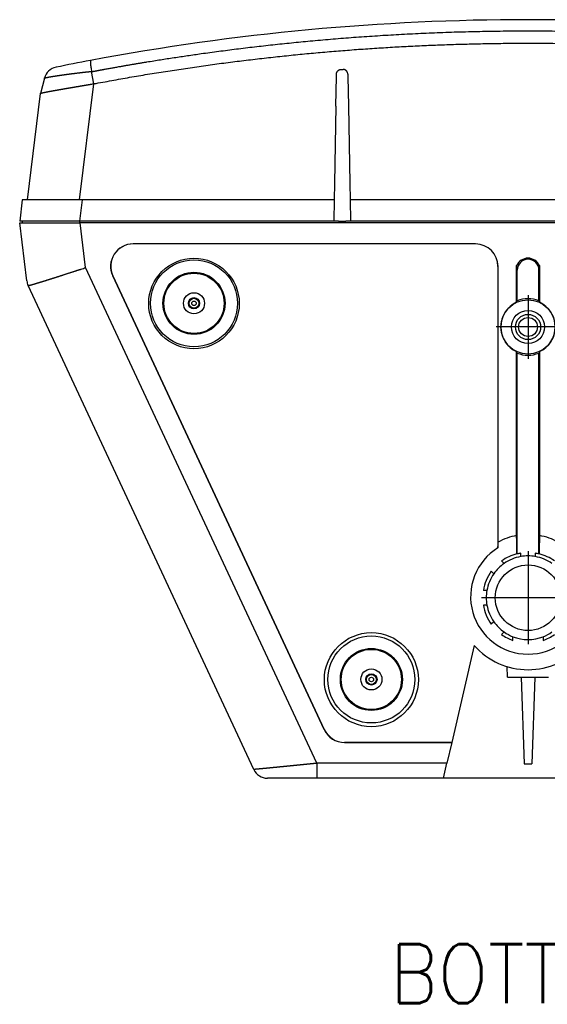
# Model space of a CAD drawing. Header units: inches. Extents: x -113 to 96, y -70 to 125.
# Tile 13 of 23: x -61 to -39, y 83 to 125. Entities that reach past the tile are written whole.
import ezdxf

# ---------------------------------------------------------------- set-up
doc = ezdxf.new("R2010")
doc.units = ezdxf.units.IN
doc.linetypes.add('DOT_CENTER', pattern=[14, 12, -1, 0, -1])
doc.layers.add('1', color=7, linetype='Continuous')
doc.styles.add('CONVERTER_11', font='txt.shx', dxfattribs={"width": 0.9})

# ---------------------------------------------------------------- blocks, each defined once
blk = doc.blocks.new('Schallwand__9', base_point=(-40, 120.343))
at = {"color": 1, "linetype": 'Continuous'}
for p, q in [((-58.34, 121.928), (-58.432, 122.445)), ((-58.942, 117.033), (-58.34, 121.928)), ((-58.833, 117.033), (-58.944, 116.133)), ((-58.925, 116.053), (-58.925, 116.133))]:
    blk.add_line(p, q, dxfattribs=at)
at = {"color": 2, "linetype": 'Continuous'}
for p, q in [((-48.115, 120.984), (-48.093, 122.241)), ((-48.093, 122.241), (-48.092, 122.329)), ((-47.892, 122.533), (-47.808, 122.533)), ((-47.608, 122.329), (-47.607, 122.241)), ((-47.607, 122.241), (-47.585, 120.984)), ((-60.422, 122.163), (-60.591, 121.523)), ((-61.142, 117.033), (-60.591, 121.523)), ((-48.115, 120.984), (-48.172, 117.726)), ((-47.585, 120.984), (-47.528, 117.726)), ((-48.172, 117.726), (-48.184, 117.033)), ((-47.528, 117.726), (-47.516, 117.033)), ((-61.354, 117.033), (-61.465, 116.133)), ((-61.142, 117.033), (-61.354, 117.033)), ((-58.942, 117.033), (-61.142, 117.033)), ((-58.833, 117.033), (-58.942, 117.033)), ((-48.184, 117.033), (-58.833, 117.033)), ((-48.184, 117.033), (-48.2, 116.133)), ((-32.484, 117.033), (-47.516, 117.033)), ((-47.516, 117.033), (-47.5, 116.133)), ((-61.365, 116.133), (-61.465, 116.133)), ((-58.944, 116.133), (-61.365, 116.133)), ((-61.365, 116.133), (-61.365, 116.053)), ((-58.925, 116.133), (-58.944, 116.133)), ((-48.2, 116.133), (-58.925, 116.133)), ((-48, 116.133), (-48.2, 116.133)), ((-48, 116.133), (-47.7, 116.133)), ((-47.5, 116.133), (-47.7, 116.133)), ((-32.5, 116.133), (-47.5, 116.133))]:
    blk.add_line(p, q, dxfattribs=at)
for centre, radius, start, end in [((-40, 24.633), 100, 79.35631, 100.64369), ((-59.803, 121.999), 0.64, 101.4992, 165.2241), ((-40, 24.633), 100, 100.64369, 101.49664), ((-59.804, 121.999), 0.64, 163.303, 163.4068)]:
    blk.add_arc(centre, radius, start, end, dxfattribs=at)
at = {"color": 1, "linetype": 'Continuous'}
for points, knots in [([(-58.432, 122.445), (-58.421, 122.446), (-58.401, 122.448), (-58.379, 122.45), (-58.364, 122.452), (-58.357, 122.454), (-58.349, 122.455), (-58.342, 122.456), (-58.335, 122.457), (-58.328, 122.459), (-58.321, 122.46), (-58.314, 122.461), (-58.306, 122.463), (-58.299, 122.464), (-58.291, 122.465), (-58.284, 122.467), (-58.277, 122.468), (-58.269, 122.47), (-58.262, 122.471), (-58.252, 122.473), (-58.239, 122.475), (-58.225, 122.478), (-58.21, 122.481), (-58.195, 122.483), (-58.18, 122.486), (-58.165, 122.489), (-58.15, 122.492), (-58.13, 122.495), (-58.106, 122.5), (-58.076, 122.505), (-58.046, 122.511), (-58.016, 122.516), (-57.986, 122.522), (-57.957, 122.527), (-57.927, 122.533), (-57.879, 122.542), (-57.814, 122.553), (-57.731, 122.569), (-57.649, 122.583), (-57.566, 122.598), (-57.483, 122.613), (-57.4, 122.628), (-57.317, 122.643), (-57.215, 122.661), (-57.093, 122.682), (-56.953, 122.706), (-56.812, 122.731), (-56.67, 122.755), (-56.526, 122.779), (-56.382, 122.803), (-56.237, 122.828), (-56.045, 122.859), (-55.807, 122.898), (-55.521, 122.944), (-55.235, 122.988), (-54.948, 123.032), (-54.662, 123.075), (-54.376, 123.118), (-54.089, 123.159), (-53.774, 123.204), (-53.431, 123.251), (-53.06, 123.301), (-52.688, 123.349), (-52.313, 123.397), (-51.933, 123.444), (-51.55, 123.489), (-51.166, 123.533), (-50.779, 123.576), (-50.387, 123.618), (-49.992, 123.659), (-49.597, 123.698), (-49.19, 123.737), (-48.77, 123.775), (-48.339, 123.812), (-47.907, 123.847), (-47.47, 123.881), (-47.028, 123.914), (-46.58, 123.944), (-46.132, 123.973), (-45.68, 124), (-45.222, 124.025), (-44.759, 124.048), (-44.295, 124.069), (-43.827, 124.089), (-43.354, 124.106), (-42.876, 124.121), (-42.398, 124.133), (-41.915, 124.144), (-41.427, 124.152), (-40.934, 124.158), (-40.442, 124.161), (-39.969, 124.162), (-39.516, 124.161), (-39.083, 124.158), (-38.651, 124.153), (-38.213, 124.146), (-37.77, 124.137), (-37.322, 124.126), (-36.873, 124.113), (-36.42, 124.098), (-35.962, 124.08), (-35.499, 124.06), (-35.036, 124.038), (-34.568, 124.014), (-34.095, 123.987), (-33.617, 123.957), (-33.14, 123.925), (-32.658, 123.891), (-32.171, 123.854), (-31.679, 123.814), (-31.188, 123.771), (-30.671, 123.724), (-30.129, 123.671), (-29.562, 123.613), (-28.995, 123.552), (-28.423, 123.486), (-27.845, 123.417), (-27.261, 123.343), (-26.678, 123.266), (-26.233, 123.205), (-25.925, 123.161), (-25.755, 123.136), (-25.584, 123.112), (-25.417, 123.087), (-25.254, 123.063), (-25.095, 123.039), (-24.935, 123.014), (-24.78, 122.99), (-24.629, 122.967), (-24.482, 122.944), (-24.334, 122.92), (-24.191, 122.897), (-24.053, 122.875), (-23.918, 122.853), (-23.784, 122.831), (-23.654, 122.809), (-23.529, 122.788), (-23.408, 122.768), (-23.287, 122.748), (-23.171, 122.728), (-23.059, 122.709), (-22.953, 122.69), (-22.846, 122.671), (-22.745, 122.654), (-22.648, 122.637), (-22.556, 122.62), (-22.465, 122.604), (-22.379, 122.589), (-22.298, 122.574), (-22.222, 122.56), (-22.146, 122.547), (-22.076, 122.534), (-22.011, 122.522), (-21.952, 122.511), (-21.892, 122.501), (-21.809, 122.486), (-21.701, 122.466), (-21.613, 122.452), (-21.568, 122.445)], [0, 0, 0, 0, 0.030503, 0.061006, 0.068251, 0.075497, 0.082743, 0.08999, 0.097241, 0.104491, 0.111742, 0.118992, 0.126553, 0.134113, 0.141674, 0.149235, 0.156807, 0.164379, 0.171951, 0.179523, 0.194654, 0.209784, 0.224915, 0.240046, 0.255181, 0.270316, 0.28545, 0.300585, 0.330846, 0.361107, 0.391367, 0.421628, 0.451899, 0.482169, 0.51244, 0.54271, 0.626932, 0.711153, 0.795374, 0.879596, 0.963817, 1.048039, 1.13226, 1.216481, 1.359297, 1.502112, 1.644928, 1.787744, 1.93444, 2.081136, 2.227832, 2.374528, 2.664037, 2.953546, 3.243055, 3.532565, 3.822079, 4.111593, 4.401107, 4.690621, 5.065432, 5.440244, 5.815055, 6.189867, 6.575987, 6.962106, 7.348226, 7.734345, 8.131552, 8.528759, 8.925967, 9.323174, 9.756367, 10.18956, 10.622753, 11.055946, 11.504524, 11.953101, 12.401679, 12.850257, 13.313869, 13.777482, 14.241094, 14.704707, 15.183035, 15.661363, 16.139691, 16.618019, 17.110775, 17.603532, 18.096288, 18.589043, 19.021754, 19.454464, 19.887175, 20.319885, 20.768232, 21.21658, 21.664928, 22.113275, 22.576899, 23.040522, 23.504146, 23.967769, 24.446337, 24.924906, 25.403474, 25.882043, 26.375257, 26.868472, 27.361687, 27.854902, 28.425053, 28.995205, 29.565359, 30.135513, 30.723502, 31.311492, 31.899476, 32.487459, 32.659893, 32.832328, 33.004761, 33.177195, 33.338332, 33.49947, 33.660607, 33.821745, 33.970812, 34.11988, 34.268947, 34.418015, 34.554236, 34.690457, 34.826678, 34.962899, 35.085494, 35.20809, 35.330686, 35.453281, 35.56147, 35.669659, 35.777849, 35.886038, 35.979037, 36.072036, 36.165036, 36.258035, 36.33506, 36.412085, 36.48911, 36.566134, 36.626398, 36.686661, 36.746925, 36.80719, 36.9414, 37.07561, 37.07561, 37.07561, 37.07561]), ([(-60.422, 122.163), (-60.421, 122.164), (-60.419, 122.165), (-60.416, 122.167), (-60.413, 122.169), (-60.411, 122.17), (-60.408, 122.171), (-60.405, 122.172), (-60.401, 122.173), (-60.397, 122.175), (-60.393, 122.176), (-60.387, 122.178), (-60.381, 122.179), (-60.375, 122.181), (-60.368, 122.183), (-60.361, 122.185), (-60.355, 122.186), (-60.35, 122.187), (-60.345, 122.189), (-60.339, 122.19), (-60.332, 122.192), (-60.325, 122.193), (-60.317, 122.195), (-60.309, 122.196), (-60.3, 122.198), (-60.291, 122.2), (-60.281, 122.202), (-60.27, 122.204), (-60.259, 122.207), (-60.247, 122.209), (-60.234, 122.211), (-60.221, 122.214), (-60.206, 122.216), (-60.19, 122.219), (-60.174, 122.222), (-60.157, 122.225), (-60.14, 122.228), (-60.121, 122.231), (-60.102, 122.234), (-60.083, 122.238), (-60.062, 122.241), (-60.041, 122.245), (-60.019, 122.248), (-59.997, 122.251), (-59.974, 122.255), (-59.949, 122.259), (-59.925, 122.263), (-59.9, 122.266), (-59.873, 122.27), (-59.846, 122.274), (-59.819, 122.278), (-59.797, 122.282), (-59.782, 122.284), (-59.772, 122.285), (-59.763, 122.287), (-59.752, 122.288), (-59.741, 122.29), (-59.728, 122.292), (-59.715, 122.293), (-59.702, 122.295), (-59.688, 122.297), (-59.672, 122.299), (-59.657, 122.302), (-59.641, 122.304), (-59.624, 122.306), (-59.605, 122.309), (-59.587, 122.311), (-59.568, 122.314), (-59.548, 122.317), (-59.528, 122.319), (-59.507, 122.322), (-59.485, 122.325), (-59.462, 122.328), (-59.439, 122.331), (-59.415, 122.334), (-59.391, 122.337), (-59.366, 122.341), (-59.34, 122.344), (-59.314, 122.347), (-59.287, 122.351), (-59.259, 122.355), (-59.23, 122.358), (-59.201, 122.362), (-59.172, 122.365), (-59.141, 122.369), (-59.11, 122.373), (-59.079, 122.377), (-59.047, 122.381), (-59.014, 122.385), (-58.98, 122.389), (-58.946, 122.393), (-58.918, 122.396), (-58.894, 122.399), (-58.875, 122.401), (-58.857, 122.404), (-58.837, 122.406), (-58.817, 122.408), (-58.796, 122.411), (-58.775, 122.413), (-58.753, 122.416), (-58.73, 122.418), (-58.706, 122.421), (-58.683, 122.424), (-58.664, 122.426), (-58.649, 122.428), (-58.638, 122.429), (-58.628, 122.43), (-58.618, 122.431), (-58.609, 122.432), (-58.6, 122.433), (-58.591, 122.434), (-58.582, 122.435), (-58.574, 122.436), (-58.567, 122.437), (-58.559, 122.438), (-58.553, 122.438), (-58.546, 122.439), (-58.541, 122.44), (-58.535, 122.44), (-58.531, 122.441), (-58.527, 122.441), (-58.525, 122.441), (-58.523, 122.442), (-58.52, 122.442), (-58.517, 122.442), (-58.514, 122.443), (-58.511, 122.443), (-58.507, 122.443), (-58.503, 122.443), (-58.499, 122.444), (-58.494, 122.444), (-58.481, 122.444), (-58.46, 122.444), (-58.441, 122.445), (-58.432, 122.445)], [0, 0, 0, 0, 0.004103, 0.008206, 0.010899, 0.013589, 0.016276, 0.018963, 0.023567, 0.028171, 0.032777, 0.037383, 0.044519, 0.051655, 0.05879, 0.065924, 0.071409, 0.076894, 0.082378, 0.087863, 0.095371, 0.102878, 0.110386, 0.117894, 0.127769, 0.137644, 0.14752, 0.157395, 0.169983, 0.182572, 0.19516, 0.207748, 0.223923, 0.240098, 0.256273, 0.272448, 0.291333, 0.310219, 0.329105, 0.347991, 0.369684, 0.391376, 0.413069, 0.434762, 0.459357, 0.483953, 0.508548, 0.533143, 0.560737, 0.58833, 0.615924, 0.643517, 0.653257, 0.662996, 0.672736, 0.682475, 0.695109, 0.707743, 0.720378, 0.733012, 0.74849, 0.763969, 0.779448, 0.794926, 0.813199, 0.831471, 0.849744, 0.868016, 0.889032, 0.910048, 0.931064, 0.952081, 0.97579, 0.9995, 1.023209, 1.046919, 1.073271, 1.099624, 1.125977, 1.152329, 1.181275, 1.210221, 1.239167, 1.268113, 1.299602, 1.331091, 1.36258, 1.394069, 1.428051, 1.462033, 1.496015, 1.529997, 1.548719, 1.567441, 1.586163, 1.604885, 1.626195, 1.647504, 1.668814, 1.690124, 1.713852, 1.737581, 1.761309, 1.785037, 1.795521, 1.806006, 1.81649, 1.826975, 1.836032, 1.84509, 1.854148, 1.863205, 1.870634, 1.878063, 1.885492, 1.89292, 1.898518, 1.904115, 1.909713, 1.91531, 1.917683, 1.920056, 1.922429, 1.924802, 1.927959, 1.931117, 1.934274, 1.937431, 1.942024, 1.946618, 1.951212, 1.955805, 1.98471, 2.013615, 2.013615, 2.013615, 2.013615])]:
    blk.add_open_spline(points, degree=3, knots=knots, dxfattribs=at)
at = {"color": 2, "linetype": 'Continuous'}
for points, knots in [([(-58.34, 121.928), (-58.324, 121.931), (-58.29, 121.937), (-58.131, 121.964), (-57.862, 122.012), (-57.484, 122.081), (-57.106, 122.15), (-56.728, 122.217), (-56.35, 122.282), (-55.971, 122.345), (-55.592, 122.405), (-55.213, 122.464), (-54.835, 122.522), (-54.458, 122.579), (-54.08, 122.634), (-53.702, 122.688), (-53.323, 122.74), (-52.945, 122.791), (-52.566, 122.84), (-52.187, 122.887), (-51.808, 122.934), (-51.429, 122.978), (-51.05, 123.022), (-50.67, 123.064), (-50.291, 123.104), (-49.911, 123.143), (-49.531, 123.181), (-49.151, 123.217), (-48.771, 123.251), (-48.39, 123.284), (-48.01, 123.316), (-47.629, 123.346), (-47.248, 123.375), (-46.867, 123.402), (-46.486, 123.428), (-46.105, 123.452), (-45.724, 123.475), (-45.343, 123.496), (-44.962, 123.516), (-44.58, 123.534), (-44.199, 123.551), (-43.817, 123.567), (-43.436, 123.581), (-43.054, 123.593), (-42.672, 123.604), (-42.291, 123.614), (-41.909, 123.622), (-41.527, 123.629), (-41.145, 123.634), (-40.764, 123.638), (-40.382, 123.64), (-40, 123.641), (-39.618, 123.64), (-39.236, 123.638), (-38.855, 123.634), (-38.473, 123.629), (-38.091, 123.622), (-37.709, 123.614), (-37.328, 123.604), (-36.946, 123.593), (-36.564, 123.581), (-36.183, 123.567), (-35.801, 123.551), (-35.42, 123.534), (-35.038, 123.516), (-34.657, 123.496), (-34.276, 123.475), (-33.895, 123.452), (-33.514, 123.428), (-33.133, 123.402), (-32.752, 123.375), (-32.371, 123.346), (-31.99, 123.316), (-31.61, 123.284), (-31.229, 123.251), (-30.849, 123.217), (-30.469, 123.181), (-30.089, 123.143), (-29.709, 123.104), (-29.33, 123.064), (-28.95, 123.022), (-28.571, 122.978), (-28.192, 122.934), (-27.813, 122.887), (-27.434, 122.84), (-27.055, 122.791), (-26.677, 122.74), (-26.298, 122.688), (-25.92, 122.634), (-25.542, 122.579), (-25.165, 122.522), (-24.787, 122.464), (-24.408, 122.405), (-24.029, 122.345), (-23.65, 122.282), (-23.272, 122.217), (-22.894, 122.15), (-22.516, 122.081), (-22.138, 122.012), (-21.869, 121.964), (-21.71, 121.937), (-21.676, 121.931), (-21.66, 121.928)], [0, 0, 0, 0, 0.051023, 0.102047, 0.486001, 0.869959, 1.253915, 1.637868, 2.021836, 2.405806, 2.789788, 3.173769, 3.555593, 3.937417, 4.319235, 4.701052, 5.082884, 5.464716, 5.846551, 6.228385, 6.610208, 6.99203, 7.373851, 7.755673, 8.137504, 8.519335, 8.901166, 9.282998, 9.66482, 10.046643, 10.428466, 10.810288, 11.192118, 11.573947, 11.955777, 12.337606, 12.71943, 13.101253, 13.483077, 13.864901, 14.246728, 14.628556, 15.010384, 15.392212, 15.774036, 16.155861, 16.537686, 16.919511, 17.301337, 17.683164, 18.06499, 18.446816, 18.828642, 19.210468, 19.592295, 19.974121, 20.355946, 20.737771, 21.119595, 21.50142, 21.883248, 22.265076, 22.646903, 23.028731, 23.410555, 23.792379, 24.174202, 24.556026, 24.937855, 25.319685, 25.701514, 26.083344, 26.465166, 26.846989, 27.228812, 27.610634, 27.992466, 28.374297, 28.756128, 29.137959, 29.519781, 29.901602, 30.283424, 30.665247, 31.047081, 31.428916, 31.810748, 32.19258, 32.574397, 32.956215, 33.338039, 33.719863, 34.103844, 34.487826, 34.871796, 35.255764, 35.639716, 36.023672, 36.40763, 36.791585, 36.842608, 36.893632, 36.893632, 36.893632, 36.893632]), ([(-58.47, 122.912), (-58.474, 122.907), (-58.481, 122.896), (-58.481, 122.879), (-58.481, 122.866), (-58.481, 122.856), (-58.481, 122.845), (-58.481, 122.834), (-58.481, 122.821), (-58.48, 122.807), (-58.479, 122.793), (-58.477, 122.778), (-58.476, 122.762), (-58.474, 122.745), (-58.472, 122.728), (-58.47, 122.709), (-58.468, 122.69), (-58.466, 122.67), (-58.463, 122.65), (-58.457, 122.606), (-58.447, 122.537), (-58.437, 122.476), (-58.432, 122.445)], [0, 0, 0, 0, 0.0192053, 0.0384373, 0.0489059, 0.0593168, 0.0695811, 0.0798607, 0.0938005, 0.1077349, 0.1217455, 0.1357577, 0.1530471, 0.1703358, 0.1875962, 0.2048567, 0.2249891, 0.2451215, 0.2652639, 0.2854062, 0.3794182, 0.4734302, 0.4734302, 0.4734302, 0.4734302]), ([(-48.092, 122.329), (-48.091, 122.342), (-48.089, 122.367), (-48.081, 122.396), (-48.073, 122.414), (-48.068, 122.423), (-48.063, 122.432), (-48.058, 122.441), (-48.052, 122.449), (-48.046, 122.458), (-48.039, 122.466), (-48.032, 122.473), (-48.025, 122.481), (-48.017, 122.487), (-48.009, 122.494), (-48, 122.5), (-47.992, 122.505), (-47.983, 122.51), (-47.974, 122.515), (-47.956, 122.522), (-47.929, 122.531), (-47.904, 122.532), (-47.892, 122.533)], [0, 0, 0, 0, 0.0386142, 0.0772283, 0.0875122, 0.0977945, 0.1080795, 0.118365, 0.1287931, 0.1392212, 0.1496477, 0.1600739, 0.1704225, 0.1807711, 0.1911213, 0.2014715, 0.2115426, 0.2216131, 0.2316806, 0.2417501, 0.2790808, 0.3164114, 0.3164114, 0.3164114, 0.3164114]), ([(-47.608, 122.329), (-47.609, 122.342), (-47.611, 122.367), (-47.619, 122.396), (-47.627, 122.414), (-47.632, 122.423), (-47.637, 122.432), (-47.642, 122.441), (-47.648, 122.449), (-47.654, 122.458), (-47.661, 122.466), (-47.668, 122.473), (-47.675, 122.481), (-47.683, 122.487), (-47.691, 122.494), (-47.7, 122.5), (-47.708, 122.505), (-47.717, 122.51), (-47.726, 122.515), (-47.744, 122.522), (-47.771, 122.531), (-47.796, 122.532), (-47.808, 122.533)], [0, 0, 0, 0, 0.0386142, 0.0772283, 0.0875122, 0.0977945, 0.1080795, 0.118365, 0.1287931, 0.1392212, 0.1496477, 0.1600739, 0.1704225, 0.1807711, 0.1911213, 0.2014715, 0.2115426, 0.2216131, 0.2316806, 0.2417501, 0.2790808, 0.3164114, 0.3164114, 0.3164114, 0.3164114]), ([(-60.591, 121.523), (-60.59, 121.524), (-60.589, 121.526), (-60.587, 121.527), (-60.586, 121.527), (-60.585, 121.527), (-60.584, 121.528), (-60.583, 121.528), (-60.582, 121.528), (-60.581, 121.529), (-60.581, 121.529), (-60.579, 121.529), (-60.578, 121.53), (-60.576, 121.53), (-60.575, 121.531), (-60.573, 121.531), (-60.571, 121.532), (-60.569, 121.532), (-60.567, 121.533), (-60.565, 121.534), (-60.562, 121.534), (-60.559, 121.535), (-60.556, 121.536), (-60.553, 121.536), (-60.55, 121.537), (-60.547, 121.538), (-60.544, 121.539), (-60.54, 121.54), (-60.537, 121.541), (-60.533, 121.541), (-60.529, 121.542), (-60.525, 121.543), (-60.521, 121.544), (-60.517, 121.545), (-60.512, 121.546), (-60.508, 121.547), (-60.503, 121.548), (-60.499, 121.549), (-60.494, 121.55), (-60.489, 121.551), (-60.483, 121.553), (-60.477, 121.554), (-60.47, 121.555), (-60.464, 121.557), (-60.457, 121.558), (-60.45, 121.559), (-60.443, 121.561), (-60.436, 121.562), (-60.429, 121.564), (-60.421, 121.565), (-60.414, 121.567), (-60.406, 121.568), (-60.398, 121.57), (-60.39, 121.572), (-60.381, 121.573), (-60.373, 121.575), (-60.364, 121.577), (-60.356, 121.578), (-60.347, 121.58), (-60.338, 121.582), (-60.328, 121.584), (-60.319, 121.585), (-60.309, 121.587), (-60.3, 121.589), (-60.29, 121.591), (-60.28, 121.593), (-60.27, 121.595), (-60.26, 121.597), (-60.249, 121.599), (-60.239, 121.601), (-60.228, 121.603), (-60.217, 121.605), (-60.206, 121.607), (-60.195, 121.609), (-60.184, 121.611), (-60.173, 121.613), (-60.161, 121.615), (-60.149, 121.617), (-60.138, 121.619), (-60.126, 121.621), (-60.114, 121.624), (-60.101, 121.626), (-60.089, 121.628), (-60.077, 121.63), (-60.064, 121.633), (-60.051, 121.635), (-60.038, 121.637), (-60.025, 121.64), (-60.012, 121.642), (-59.999, 121.644), (-59.986, 121.647), (-59.972, 121.649), (-59.957, 121.652), (-59.941, 121.655), (-59.925, 121.658), (-59.909, 121.66), (-59.893, 121.663), (-59.876, 121.666), (-59.86, 121.669), (-59.843, 121.672), (-59.826, 121.675), (-59.809, 121.678), (-59.792, 121.681), (-59.775, 121.684), (-59.757, 121.687), (-59.74, 121.69), (-59.722, 121.693), (-59.704, 121.696), (-59.686, 121.699), (-59.668, 121.703), (-59.65, 121.706), (-59.632, 121.709), (-59.613, 121.712), (-59.595, 121.715), (-59.576, 121.719), (-59.555, 121.722), (-59.533, 121.726), (-59.509, 121.73), (-59.485, 121.734), (-59.46, 121.738), (-59.436, 121.743), (-59.411, 121.747), (-59.386, 121.751), (-59.361, 121.756), (-59.335, 121.76), (-59.31, 121.764), (-59.284, 121.769), (-59.259, 121.773), (-59.233, 121.777), (-59.207, 121.782), (-59.181, 121.786), (-59.155, 121.791), (-59.129, 121.795), (-59.103, 121.799), (-59.077, 121.804), (-59.051, 121.808), (-59.025, 121.813), (-58.999, 121.817), (-58.973, 121.822), (-58.946, 121.826), (-58.92, 121.831), (-58.893, 121.835), (-58.867, 121.84), (-58.84, 121.844), (-58.814, 121.849), (-58.787, 121.853), (-58.76, 121.858), (-58.735, 121.862), (-58.711, 121.866), (-58.689, 121.87), (-58.667, 121.874), (-58.644, 121.877), (-58.622, 121.881), (-58.6, 121.885), (-58.577, 121.889), (-58.56, 121.892), (-58.547, 121.894), (-58.539, 121.895), (-58.532, 121.896), (-58.524, 121.898), (-58.516, 121.899), (-58.508, 121.9), (-58.5, 121.902), (-58.493, 121.903), (-58.487, 121.904), (-58.482, 121.905), (-58.476, 121.906), (-58.47, 121.907), (-58.465, 121.908), (-58.459, 121.909), (-58.454, 121.91), (-58.449, 121.911), (-58.444, 121.911), (-58.44, 121.912), (-58.436, 121.913), (-58.432, 121.913), (-58.428, 121.914), (-58.424, 121.915), (-58.42, 121.915), (-58.405, 121.918), (-58.378, 121.922), (-58.353, 121.926), (-58.34, 121.928)], [0, 0, 0, 0, 0.002826, 0.005653, 0.006466, 0.007278, 0.008085, 0.008893, 0.009889, 0.010885, 0.011883, 0.012882, 0.014611, 0.01634, 0.018068, 0.019797, 0.021912, 0.024028, 0.026144, 0.028261, 0.03115, 0.034039, 0.036929, 0.039818, 0.043207, 0.046597, 0.049986, 0.053375, 0.057263, 0.06115, 0.065038, 0.068925, 0.073308, 0.077691, 0.082075, 0.086458, 0.091335, 0.096211, 0.101088, 0.105964, 0.112356, 0.118748, 0.125139, 0.131531, 0.138597, 0.145663, 0.152729, 0.159794, 0.167523, 0.175252, 0.182982, 0.190711, 0.199092, 0.207473, 0.215855, 0.224236, 0.233258, 0.242281, 0.251303, 0.260326, 0.269979, 0.279631, 0.289284, 0.298937, 0.309131, 0.319325, 0.329519, 0.339713, 0.3505, 0.361287, 0.372074, 0.382861, 0.394225, 0.405588, 0.416951, 0.428314, 0.440236, 0.452158, 0.46408, 0.476002, 0.488466, 0.50093, 0.513393, 0.525857, 0.538846, 0.551834, 0.564822, 0.577811, 0.591307, 0.604803, 0.618299, 0.631795, 0.647926, 0.664057, 0.680189, 0.69632, 0.713068, 0.729816, 0.746563, 0.763311, 0.780642, 0.797974, 0.815305, 0.832636, 0.850518, 0.8684, 0.886282, 0.904164, 0.922564, 0.940964, 0.959364, 0.977764, 0.996649, 1.015534, 1.03442, 1.053305, 1.077892, 1.10248, 1.127068, 1.151655, 1.176905, 1.202154, 1.227404, 1.252654, 1.2785, 1.304347, 1.330193, 1.35604, 1.382418, 1.408797, 1.435175, 1.461554, 1.487795, 1.514037, 1.540279, 1.566521, 1.59314, 1.619759, 1.646378, 1.672997, 1.699924, 1.726851, 1.753778, 1.780706, 1.807872, 1.835038, 1.862205, 1.889371, 1.911908, 1.934445, 1.956982, 1.97952, 2.002145, 2.024771, 2.047396, 2.070022, 2.077933, 2.085843, 2.093754, 2.101665, 2.109582, 2.117499, 2.125415, 2.133332, 2.138982, 2.144632, 2.150282, 2.155932, 2.161583, 2.167235, 2.172886, 2.178538, 2.182601, 2.186663, 2.190726, 2.194789, 2.198852, 2.202916, 2.206979, 2.211043, 2.249258, 2.287474, 2.287474, 2.287474, 2.287474]), ([(-60.423, 122.163), (-60.422, 122.164), (-60.422, 122.168), (-60.42, 122.173), (-60.419, 122.177), (-60.418, 122.18), (-60.417, 122.182)], [0, 0, 0, 0, 0.00528309, 0.01056618, 0.01529355, 0.02002091, 0.02002091, 0.02002091, 0.02002091])]:
    blk.add_open_spline(points, degree=3, knots=knots, dxfattribs=at)
blk = doc.blocks.new('364360-SCHALLWAND-kpl__10', base_point=(-40, 120.343))
blk.add_blockref('Schallwand__9', (-40, 120.343))
blk = doc.blocks.new('SCHALLWAND__11', base_point=(-40, 120.343))
blk.add_blockref('364360-SCHALLWAND-kpl__10', (-40, 120.343))
blk = doc.blocks.new('363843-Gummifuss_1__13', base_point=(-54.105, 112.661))
at = {"color": 2, "linetype": 'Continuous'}
for radius in [1.27, 0.445, 0.239]:
    blk.add_circle((-54.105, 112.661), radius, dxfattribs=at)
blk = doc.blocks.new('363843-Gummifuss_4__14', base_point=(-46.615, 96.781))
at = {"color": 2, "linetype": 'Continuous'}
for radius in [1.27, 0.445, 0.239]:
    blk.add_circle((-46.615, 96.781), radius, dxfattribs=at)
blk = doc.blocks.new('Einpress-Gewindeeinsatz_M8x1_25', base_point=(-40, 111.661))
at = {"color": 2, "linetype": 'Continuous'}
for radius in [0.533, 0.4]:
    blk.add_circle((-40, 111.661), radius, dxfattribs=at)
blk = doc.blocks.new('Einpress-Gewindeeinsatz_1_4-20__16', base_point=(-40, 97.096))
at = {"color": 2, "linetype": 'Continuous'}
for p, q in [((-40.48, 96.881), (-40.48, 96.871)), ((-40.48, 96.871), (-39.52, 96.871)), ((-39.52, 96.881), (-39.52, 96.871))]:
    blk.add_line(p, q, dxfattribs=at)
blk = doc.blocks.new('366455-Rueckteil_12-Zoll_passiv__17', base_point=(-40, 104.33))
at = {"color": 2, "linetype": 'Continuous'}
for p, q in [((-61.465, 116.053), (-58.911, 116.053)), ((-61.164, 113.603), (-61.465, 116.053)), ((-21.089, 116.053), (-58.911, 116.053)), ((-56.671, 115.166), (-56.677, 115.166)), ((-42.22, 115.166), (-56.671, 115.166)), ((-42.216, 115.166), (-42.22, 115.166)), ((-41.27, 114.217), (-41.27, 102.339)), ((-41.267, 102.576), (-41.267, 114.217)), ((-40.483, 112.702), (-40.483, 114.251)), ((-40.46, 112.761), (-40.46, 114.06)), ((-39.54, 112.761), (-39.54, 114.06)), ((-39.517, 114.251), (-39.517, 112.702)), ((-57.538, 113.815), (-48.608, 94.665)), ((-48.605, 94.672), (-57.532, 113.815)), ((-51.582, 92.981), (-61.109, 113.411)), ((-40.483, 102.857), (-40.483, 110.619)), ((-39.517, 110.619), (-39.517, 102.857)), ((-40.46, 102.078), (-40.46, 110.56)), ((-39.54, 102.078), (-39.54, 110.56)), ((-40.308, 101.969), (-40.308, 102.109)), ((-39.693, 102.109), (-39.693, 101.969)), ((-41.012, 101.678), (-41.117, 101.783)), ((-41.552, 101.348), (-41.446, 101.243)), ((-41.738, 100.539), (-41.887, 100.539)), ((-41.887, 99.924), (-41.738, 99.924)), ((-41.446, 99.22), (-41.552, 99.114)), ((-41.117, 98.679), (-41.012, 98.785)), ((-40.64, 98.429), (-40.64, 98.586)), ((-39.36, 98.586), (-39.36, 98.429)), ((-42.276, 98.216), (-43.221, 94.124)), ((-40.865, 96.881), (-40.88, 97.322)), ((-40.865, 96.881), (-40, 96.881)), ((-40.286, 96.871), (-40.159, 93.223)), ((-40, 96.881), (-39.135, 96.881)), ((-39.714, 96.871), (-39.841, 93.223)), ((-47.747, 94.117), (-43.222, 94.117)), ((-43.221, 94.124), (-47.744, 94.124)), ((-43.222, 94.117), (-43.425, 93.24)), ((-43.222, 94.117), (-43.221, 94.124)), ((-43.57, 92.611), (-43.425, 93.24)), ((-40.159, 93.223), (-39.841, 93.223)), ((-48.921, 92.611), (-51.002, 92.611)), ((-43.57, 92.611), (-48.921, 92.611)), ((-36.43, 92.611), (-43.57, 92.611))]:
    blk.add_line(p, q, dxfattribs=at)
at = {"color": 1, "linetype": 'Continuous'}
for p, q in [((-58.68, 114.167), (-58.911, 116.053)), ((-48.921, 93.24), (-58.68, 114.167)), ((-41.27, 114.217), (-41.267, 114.217)), ((-57.538, 113.815), (-57.532, 113.815)), ((-48.608, 94.665), (-48.605, 94.672)), ((-47.747, 94.117), (-47.744, 94.124))]:
    blk.add_line(p, q, dxfattribs=at)
at = {"color": 2, "linetype": 'Continuous'}
for centre, radius in [((-54.105, 112.652), 1.911), ((-54.105, 112.661), 1.836), ((-54.105, 112.661), 1.31), ((-54.105, 112.661), 0.213), ((-54.105, 112.661), 0.21), ((-54.105, 112.661), 0.0961), ((-40, 111.661), 1.145), ((-40, 111.661), 0.7), ((-40, 100.231), 1.385), ((-46.615, 96.772), 1.985), ((-46.615, 96.781), 1.836), ((-46.615, 96.781), 1.31), ((-46.615, 96.781), 0.213), ((-46.615, 96.781), 0.21), ((-46.615, 96.781), 0.0961)]:
    blk.add_circle(centre, radius, dxfattribs=at)
for centre, radius, start, end in [((-56.677, 114.217), 0.95, 89.9944, -155.0056), ((-56.671, 114.217), 0.95, 89.9944, -155.0056), ((-42.22, 114.216), 0.95, 0.0218, 89.9869), ((-42.217, 114.216), 0.95, 0.0218, 89.9869), ((-40, 114.038), 0.527, 23.7662, 156.2338), ((-40, 114.06), 0.46, 0, 180), ((-41.277, 114.061), 0.817, -0.031, 13.4296), ((-38.723, 114.061), 0.817, 166.5704, -179.969), ((-60.529, 113.681), 0.64, -173, -154.9924), ((-40, 111.661), 1.148, 114.8634, -114.8634), ((-40, 111.661), 1.193, 67.2964, 112.7036), ((-40, 111.661), 1.148, -65.1366, 65.1366), ((-40, 111.661), 1.193, -112.7036, -67.2964), ((-40, 100.277), 2.625, 100.6029, 118.8584), ((-40, 100.277), 2.625, 61.1416, 79.3971), ((-40, 100.274), 2.424, 121.5897, 58.4103), ((-40, 100.231), 1.912, 104.2196, 125.746), ((-40, 100.231), 1.765, 100.0333, 124.9667), ((-40, 100.232), 1.902, 99.3027, 104.0047), ((-40, 100.231), 1.765, 79.9667, 100.0333), ((-40, 100.232), 1.902, 75.9953, 80.6973), ((-40, 100.231), 1.765, 55.0333, 79.9667), ((-40, 100.231), 1.912, 54.254, 75.7804), ((-40, 100.231), 1.765, 124.9667, 145.0333), ((-40, 100.231), 1.912, 144.254, 170.746), ((-40, 100.231), 1.765, 145.0333, 169.9667), ((-40, 100.231), 1.765, 169.9667, -169.9667), ((-40, 100.231), 1.912, -170.746, -144.254), ((-40, 100.231), 1.765, -169.9667, -145.0333), ((-40, 100.231), 1.765, -145.0333, -124.9667), ((-40, 100.231), 1.912, -125.746, -109.554), ((-40, 100.231), 1.765, -124.9667, -111.2603), ((-40, 100.231), 1.765, -111.2603, -68.7397), ((-40, 100.231), 1.765, -68.7397, -55.0333), ((-40, 100.231), 1.912, -70.446, -54.254), ((-40, 100.231), 3.04, -138.4777, -41.5223), ((-47.747, 95.067), 0.95, -154.9899, -90.0055), ((-47.744, 95.074), 0.95, -154.9899, -90.0055), ((-51.002, 93.251), 0.64, -155, -90)]:
    blk.add_arc(centre, radius, start, end, dxfattribs=at)
at = {"color": 1, "linetype": 'Continuous'}
for points, knots in [([(-61.109, 113.411), (-61.104, 113.411), (-61.094, 113.41), (-61.082, 113.413), (-61.072, 113.416), (-61.064, 113.418), (-61.055, 113.42), (-61.046, 113.422), (-61.035, 113.425), (-61.024, 113.428), (-61.012, 113.431), (-60.999, 113.434), (-60.984, 113.438), (-60.967, 113.443), (-60.95, 113.448), (-60.932, 113.453), (-60.914, 113.458), (-60.895, 113.464), (-60.876, 113.469), (-60.856, 113.475), (-60.836, 113.481), (-60.815, 113.487), (-60.795, 113.493), (-60.774, 113.499), (-60.753, 113.505), (-60.731, 113.512), (-60.71, 113.518), (-60.689, 113.525), (-60.668, 113.531), (-60.646, 113.538), (-60.625, 113.544), (-60.604, 113.55), (-60.584, 113.557), (-60.564, 113.563), (-60.544, 113.569), (-60.524, 113.575), (-60.505, 113.581), (-60.487, 113.587), (-60.469, 113.592), (-60.451, 113.598), (-60.435, 113.603), (-60.419, 113.608), (-60.404, 113.612), (-60.389, 113.617), (-60.375, 113.621), (-60.363, 113.625), (-60.35, 113.629), (-60.336, 113.634), (-60.32, 113.638), (-60.304, 113.644), (-60.287, 113.649), (-60.269, 113.654), (-60.25, 113.661), (-60.229, 113.667), (-60.209, 113.673), (-60.187, 113.68), (-60.164, 113.687), (-60.14, 113.695), (-60.116, 113.703), (-60.09, 113.711), (-60.063, 113.719), (-60.035, 113.728), (-60.007, 113.737), (-59.978, 113.747), (-59.947, 113.756), (-59.915, 113.766), (-59.883, 113.777), (-59.85, 113.787), (-59.815, 113.798), (-59.78, 113.81), (-59.744, 113.821), (-59.707, 113.833), (-59.669, 113.845), (-59.629, 113.858), (-59.59, 113.871), (-59.549, 113.884), (-59.507, 113.898), (-59.463, 113.912), (-59.42, 113.926), (-59.379, 113.939), (-59.342, 113.951), (-59.308, 113.962), (-59.273, 113.973), (-59.24, 113.984), (-59.206, 113.995), (-59.174, 114.005), (-59.141, 114.016), (-59.11, 114.026), (-59.078, 114.037), (-59.048, 114.047), (-59.017, 114.057), (-58.988, 114.066), (-58.959, 114.076), (-58.93, 114.085), (-58.902, 114.094), (-58.851, 114.111), (-58.777, 114.135), (-58.712, 114.157), (-58.68, 114.167)], [0, 0, 0, 0, 0.014464, 0.028929, 0.037587, 0.046231, 0.054834, 0.06344, 0.075395, 0.087348, 0.099324, 0.1113, 0.128751, 0.146201, 0.163641, 0.181082, 0.201018, 0.220954, 0.240893, 0.260832, 0.282379, 0.303925, 0.32547, 0.347015, 0.369284, 0.391553, 0.413822, 0.436092, 0.458199, 0.480306, 0.502413, 0.52452, 0.54558, 0.566639, 0.587699, 0.608758, 0.627885, 0.647011, 0.666138, 0.685264, 0.701572, 0.71788, 0.734187, 0.750495, 0.763951, 0.777407, 0.790863, 0.804319, 0.821769, 0.839218, 0.856668, 0.874117, 0.895567, 0.917018, 0.938468, 0.959919, 0.985378, 1.010837, 1.036296, 1.061755, 1.09123, 1.120705, 1.15018, 1.179656, 1.213155, 1.246654, 1.280153, 1.313653, 1.351184, 1.388715, 1.426246, 1.463777, 1.505347, 1.546918, 1.588488, 1.630058, 1.675676, 1.721294, 1.766912, 1.812529, 1.848616, 1.884702, 1.920789, 1.956876, 1.991114, 2.025353, 2.059591, 2.09383, 2.12594, 2.158049, 2.190159, 2.222269, 2.25197, 2.28167, 2.311371, 2.341071, 2.443171, 2.545271, 2.545271, 2.545271, 2.545271]), ([(-48.921, 93.24), (-48.943, 93.238), (-48.986, 93.234), (-49.034, 93.229), (-49.066, 93.225), (-49.082, 93.224), (-49.097, 93.222), (-49.113, 93.221), (-49.128, 93.219), (-49.143, 93.218), (-49.158, 93.216), (-49.173, 93.215), (-49.188, 93.213), (-49.202, 93.212), (-49.217, 93.21), (-49.231, 93.209), (-49.245, 93.207), (-49.26, 93.206), (-49.274, 93.205), (-49.288, 93.203), (-49.301, 93.202), (-49.315, 93.2), (-49.328, 93.199), (-49.342, 93.198), (-49.355, 93.196), (-49.368, 93.195), (-49.381, 93.194), (-49.394, 93.192), (-49.407, 93.191), (-49.42, 93.19), (-49.432, 93.189), (-49.444, 93.187), (-49.457, 93.186), (-49.469, 93.185), (-49.481, 93.184), (-49.493, 93.183), (-49.504, 93.181), (-49.516, 93.18), (-49.527, 93.179), (-49.538, 93.178), (-49.55, 93.177), (-49.56, 93.176), (-49.571, 93.175), (-49.582, 93.174), (-49.593, 93.173), (-49.603, 93.172), (-49.613, 93.17), (-49.623, 93.169), (-49.633, 93.168), (-49.643, 93.167), (-49.653, 93.167), (-49.661, 93.166), (-49.669, 93.165), (-49.675, 93.164), (-49.682, 93.164), (-49.688, 93.163), (-49.695, 93.162), (-49.702, 93.162), (-49.709, 93.161), (-49.716, 93.16), (-49.723, 93.16), (-49.73, 93.159), (-49.738, 93.158), (-49.746, 93.157), (-49.753, 93.156), (-49.761, 93.156), (-49.769, 93.155), (-49.778, 93.154), (-49.786, 93.153), (-49.795, 93.152), (-49.803, 93.152), (-49.812, 93.151), (-49.821, 93.15), (-49.83, 93.149), (-49.839, 93.148), (-49.848, 93.147), (-49.857, 93.146), (-49.867, 93.145), (-49.877, 93.144), (-49.886, 93.143), (-49.896, 93.142), (-49.906, 93.141), (-49.916, 93.14), (-49.926, 93.139), (-49.936, 93.138), (-49.947, 93.137), (-49.957, 93.136), (-49.968, 93.135), (-49.978, 93.134), (-49.989, 93.133), (-50, 93.132), (-50.011, 93.131), (-50.022, 93.13), (-50.033, 93.129), (-50.044, 93.128), (-50.055, 93.126), (-50.066, 93.125), (-50.078, 93.124), (-50.089, 93.123), (-50.101, 93.122), (-50.112, 93.121), (-50.124, 93.12), (-50.136, 93.118), (-50.148, 93.117), (-50.16, 93.116), (-50.172, 93.115), (-50.184, 93.114), (-50.196, 93.112), (-50.208, 93.111), (-50.22, 93.11), (-50.233, 93.109), (-50.245, 93.108), (-50.257, 93.106), (-50.27, 93.105), (-50.282, 93.104), (-50.295, 93.103), (-50.308, 93.101), (-50.32, 93.1), (-50.333, 93.099), (-50.346, 93.098), (-50.358, 93.096), (-50.371, 93.095), (-50.384, 93.094), (-50.397, 93.093), (-50.41, 93.091), (-50.423, 93.09), (-50.436, 93.089), (-50.449, 93.087), (-50.462, 93.086), (-50.475, 93.085), (-50.488, 93.084), (-50.501, 93.082), (-50.514, 93.081), (-50.528, 93.08), (-50.541, 93.078), (-50.554, 93.077), (-50.567, 93.076), (-50.58, 93.075), (-50.594, 93.073), (-50.607, 93.072), (-50.62, 93.071), (-50.633, 93.069), (-50.646, 93.068), (-50.66, 93.067), (-50.673, 93.065), (-50.686, 93.064), (-50.699, 93.063), (-50.713, 93.062), (-50.726, 93.06), (-50.739, 93.059), (-50.752, 93.058), (-50.766, 93.056), (-50.781, 93.055), (-50.796, 93.053), (-50.811, 93.052), (-50.827, 93.05), (-50.842, 93.049), (-50.857, 93.048), (-50.872, 93.046), (-50.886, 93.045), (-50.901, 93.043), (-50.915, 93.042), (-50.93, 93.04), (-50.944, 93.039), (-50.958, 93.038), (-50.972, 93.036), (-50.986, 93.035), (-51, 93.034), (-51.014, 93.032), (-51.027, 93.031), (-51.041, 93.03), (-51.054, 93.028), (-51.067, 93.027), (-51.08, 93.026), (-51.093, 93.025), (-51.106, 93.023), (-51.119, 93.022), (-51.131, 93.021), (-51.144, 93.02), (-51.156, 93.019), (-51.168, 93.018), (-51.18, 93.016), (-51.192, 93.015), (-51.204, 93.014), (-51.215, 93.013), (-51.226, 93.012), (-51.238, 93.011), (-51.249, 93.01), (-51.26, 93.009), (-51.27, 93.008), (-51.281, 93.007), (-51.292, 93.006), (-51.302, 93.005), (-51.312, 93.004), (-51.322, 93.003), (-51.331, 93.002), (-51.34, 93.001), (-51.348, 93.001), (-51.355, 93), (-51.363, 92.999), (-51.37, 92.998), (-51.377, 92.998), (-51.384, 92.997), (-51.391, 92.997), (-51.397, 92.996), (-51.404, 92.995), (-51.41, 92.995), (-51.416, 92.994), (-51.422, 92.994), (-51.428, 92.993), (-51.434, 92.993), (-51.439, 92.992), (-51.445, 92.992), (-51.45, 92.991), (-51.455, 92.991), (-51.46, 92.99), (-51.465, 92.99), (-51.47, 92.989), (-51.475, 92.989), (-51.479, 92.989), (-51.483, 92.988), (-51.488, 92.988), (-51.492, 92.987), (-51.496, 92.987), (-51.5, 92.987), (-51.503, 92.986), (-51.507, 92.986), (-51.511, 92.986), (-51.514, 92.986), (-51.517, 92.985), (-51.521, 92.985), (-51.524, 92.985), (-51.527, 92.984), (-51.53, 92.984), (-51.532, 92.984), (-51.535, 92.984), (-51.538, 92.984), (-51.54, 92.983), (-51.543, 92.983), (-51.545, 92.983), (-51.547, 92.983), (-51.549, 92.983), (-51.551, 92.982), (-51.553, 92.982), (-51.555, 92.982), (-51.557, 92.982), (-51.559, 92.982), (-51.56, 92.982), (-51.562, 92.982), (-51.563, 92.982), (-51.565, 92.981), (-51.566, 92.981), (-51.567, 92.981), (-51.568, 92.981), (-51.57, 92.981), (-51.571, 92.981), (-51.572, 92.981), (-51.573, 92.981), (-51.574, 92.981), (-51.574, 92.981), (-51.575, 92.981), (-51.576, 92.981), (-51.577, 92.981), (-51.577, 92.981), (-51.578, 92.981), (-51.578, 92.981), (-51.579, 92.981), (-51.579, 92.981), (-51.58, 92.981), (-51.58, 92.981), (-51.58, 92.981), (-51.581, 92.981), (-51.581, 92.981), (-51.581, 92.981), (-51.581, 92.981), (-51.582, 92.981), (-51.582, 92.981), (-51.582, 92.981), (-51.582, 92.981)], [0, 0, 0, 0, 0.065055, 0.130109, 0.145701, 0.161293, 0.176885, 0.192476, 0.207604, 0.222731, 0.237859, 0.252986, 0.267637, 0.282288, 0.296939, 0.31159, 0.325751, 0.339913, 0.354075, 0.368237, 0.381897, 0.395557, 0.409218, 0.422878, 0.436025, 0.449171, 0.462318, 0.475465, 0.488085, 0.500705, 0.513326, 0.525946, 0.538028, 0.55011, 0.562192, 0.574274, 0.585805, 0.597336, 0.608867, 0.620399, 0.631366, 0.642334, 0.653302, 0.66427, 0.674662, 0.685055, 0.695447, 0.705839, 0.715644, 0.725448, 0.735253, 0.745057, 0.751382, 0.757708, 0.764033, 0.770358, 0.777295, 0.784231, 0.791167, 0.798103, 0.805622, 0.813142, 0.820661, 0.82818, 0.836254, 0.844328, 0.852402, 0.860476, 0.869077, 0.877678, 0.886279, 0.89488, 0.90398, 0.91308, 0.92218, 0.931279, 0.94085, 0.950421, 0.959992, 0.969563, 0.979577, 0.989591, 0.999605, 1.009619, 1.020048, 1.030477, 1.040906, 1.051335, 1.062151, 1.072967, 1.083783, 1.094599, 1.105774, 1.116949, 1.128124, 1.139299, 1.150806, 1.162312, 1.173818, 1.185324, 1.197134, 1.208943, 1.220753, 1.232562, 1.244647, 1.256731, 1.268816, 1.2809, 1.293232, 1.305564, 1.317895, 1.330227, 1.342778, 1.355329, 1.36788, 1.380431, 1.393173, 1.405915, 1.418658, 1.4314, 1.444305, 1.457211, 1.470116, 1.483022, 1.496063, 1.509103, 1.522144, 1.535185, 1.548333, 1.561481, 1.574629, 1.587777, 1.601005, 1.614232, 1.627459, 1.640687, 1.653966, 1.667245, 1.680523, 1.693802, 1.707104, 1.720407, 1.733709, 1.747011, 1.760309, 1.773606, 1.786904, 1.800201, 1.813467, 1.826732, 1.839997, 1.853262, 1.868673, 1.884084, 1.899496, 1.914907, 1.929892, 1.944876, 1.959861, 1.974845, 1.989381, 2.003916, 2.018452, 2.032987, 2.047051, 2.061115, 2.075179, 2.089243, 2.102813, 2.116383, 2.129953, 2.143523, 2.156577, 2.169631, 2.182685, 2.195739, 2.208255, 2.22077, 2.233286, 2.245801, 2.257756, 2.26971, 2.281665, 2.29362, 2.304991, 2.316363, 2.327734, 2.339106, 2.349872, 2.360638, 2.371404, 2.38217, 2.392308, 2.402446, 2.412584, 2.422722, 2.430402, 2.438081, 2.44576, 2.453439, 2.460467, 2.467495, 2.474523, 2.48155, 2.487955, 2.49436, 2.500765, 2.50717, 2.51298, 2.518791, 2.524602, 2.530413, 2.535658, 2.540904, 2.546149, 2.551395, 2.556104, 2.560813, 2.565521, 2.57023, 2.574432, 2.578633, 2.582834, 2.587035, 2.590757, 2.59448, 2.598202, 2.601924, 2.605196, 2.608468, 2.61174, 2.615012, 2.617863, 2.620713, 2.623564, 2.626414, 2.628872, 2.63133, 2.633788, 2.636246, 2.63834, 2.640434, 2.642528, 2.644622, 2.646381, 2.648139, 2.649898, 2.651657, 2.65311, 2.654562, 2.656015, 2.657467, 2.658642, 2.659817, 2.660992, 2.662167, 2.663093, 2.664019, 2.664945, 2.665871, 2.666578, 2.667284, 2.66799, 2.668696, 2.669211, 2.669726, 2.670241, 2.670756, 2.67111, 2.671463, 2.671815, 2.672167, 2.672386, 2.672604, 2.672824, 2.673045, 2.673362, 2.673679, 2.673679, 2.673679, 2.673679]), ([(-43.425, 93.24), (-44.326, 93.24), (-46.128, 93.24), (-47.945, 93.24), (-48.876, 93.24), (-48.906, 93.24), (-48.921, 93.24)], [0, 0, 0, 0, 2.70339, 5.40678, 5.451638, 5.496497, 5.496497, 5.496497, 5.496497]), ([(-48.921, 93.24), (-48.921, 93.209), (-48.921, 93.147), (-48.921, 93.073), (-48.921, 93.019), (-48.921, 92.984), (-48.921, 92.95), (-48.921, 92.917), (-48.921, 92.885), (-48.921, 92.855), (-48.921, 92.825), (-48.921, 92.797), (-48.921, 92.771), (-48.921, 92.748), (-48.921, 92.725), (-48.921, 92.704), (-48.921, 92.686), (-48.921, 92.67), (-48.921, 92.655), (-48.921, 92.64), (-48.921, 92.625), (-48.921, 92.616), (-48.921, 92.611)], [0, 0, 0, 0, 0.0931275, 0.186255, 0.2209162, 0.2555774, 0.2902386, 0.3248998, 0.3550025, 0.3851053, 0.415208, 0.4453107, 0.4687181, 0.4921255, 0.5155329, 0.5389403, 0.5544482, 0.5699561, 0.585464, 0.6009719, 0.6149012, 0.6288305, 0.6288305, 0.6288305, 0.6288305])]:
    blk.add_open_spline(points, degree=3, knots=knots, dxfattribs=at)
at = {"color": 2, "linetype": 'Continuous'}
for points, knots in [([(-40.483, 112.702), (-40.481, 112.707), (-40.477, 112.717), (-40.472, 112.732), (-40.466, 112.746), (-40.462, 112.756), (-40.46, 112.761)], [0, 0, 0, 0, 0.01579986, 0.03159973, 0.04718773, 0.06277574, 0.06277574, 0.06277574, 0.06277574]), ([(-39.54, 112.761), (-39.538, 112.756), (-39.534, 112.746), (-39.528, 112.732), (-39.523, 112.717), (-39.519, 112.707), (-39.517, 112.702)], [0, 0, 0, 0, 0.01558801, 0.03117602, 0.04697588, 0.06277574, 0.06277574, 0.06277574, 0.06277574]), ([(-40.46, 110.56), (-40.462, 110.565), (-40.466, 110.575), (-40.472, 110.589), (-40.477, 110.604), (-40.481, 110.614), (-40.483, 110.619)], [0, 0, 0, 0, 0.01560092, 0.03120185, 0.04701426, 0.06282668, 0.06282668, 0.06282668, 0.06282668]), ([(-39.517, 110.619), (-39.519, 110.614), (-39.523, 110.604), (-39.528, 110.589), (-39.534, 110.575), (-39.538, 110.565), (-39.54, 110.56)], [0, 0, 0, 0, 0.01581242, 0.03162483, 0.04722575, 0.06282668, 0.06282668, 0.06282668, 0.06282668]), ([(-40.47, 102.085), (-40.471, 102.149), (-40.473, 102.278), (-40.476, 102.471), (-40.479, 102.664), (-40.482, 102.793), (-40.483, 102.857)], [0, 0, 0, 0, 0.1933514, 0.3867027, 0.5794398, 0.7721768, 0.7721768, 0.7721768, 0.7721768]), ([(-39.517, 102.857), (-39.518, 102.793), (-39.521, 102.664), (-39.524, 102.471), (-39.527, 102.278), (-39.529, 102.149), (-39.53, 102.085)], [0, 0, 0, 0, 0.192737, 0.385474, 0.5788254, 0.7721768, 0.7721768, 0.7721768, 0.7721768]), ([(-41.27, 102.339), (-41.27, 102.359), (-41.269, 102.398), (-41.268, 102.458), (-41.267, 102.517), (-41.267, 102.556), (-41.267, 102.576)], [0, 0, 0, 0, 0.0594439, 0.1188878, 0.1779735, 0.2370592, 0.2370592, 0.2370592, 0.2370592]), ([(-40.46, 102.078), (-40.461, 102.078), (-40.463, 102.079), (-40.465, 102.081), (-40.467, 102.083), (-40.469, 102.084), (-40.47, 102.085)], [0, 0, 0, 0, 0.00296827, 0.00593654, 0.0089026, 0.01186866, 0.01186866, 0.01186866, 0.01186866]), ([(-39.53, 102.085), (-39.531, 102.084), (-39.533, 102.083), (-39.535, 102.081), (-39.537, 102.079), (-39.539, 102.078), (-39.54, 102.078)], [0, 0, 0, 0, 0.00296606, 0.00593212, 0.00890039, 0.01186866, 0.01186866, 0.01186866, 0.01186866])]:
    blk.add_open_spline(points, degree=3, knots=knots, dxfattribs=at)
at = {"layer": '1', "color": 4, "linetype": 'DOT_CENTER'}
for p, q in [((-40, 113.006), (-40, 110.317)), ((-38.655, 111.661), (-41.345, 111.661)), ((-40, 102.196), (-40, 98.266)), ((-38.035, 100.231), (-41.965, 100.231))]:
    blk.add_line(p, q, dxfattribs=at)
blk = doc.blocks.new('366455-Rueckteil_12-Zoll_passiv_kpl__18', base_point=(-40, 104.33))
for name, p in [('366455-Rueckteil_12-Zoll_passiv__17', (-40, 104.33)), ('Einpress-Gewindeeinsatz_M8x1_25', (-40, 111.661)), ('Einpress-Gewindeeinsatz_1_4-20__16', (-40, 97.096))]:
    blk.add_blockref(name, p)
blk = doc.blocks.new('GEHAEUSE-kpl__19', base_point=(-40, 104.33))
for name, p in [('366455-Rueckteil_12-Zoll_passiv_kpl__18', (-40, 104.33)), ('363843-Gummifuss_1__13', (-54.105, 112.661)), ('363843-Gummifuss_4__14', (-46.615, 96.781))]:
    blk.add_blockref(name, p)
blk = doc.blocks.new('113030a-D12-12Z-2WEG__20', base_point=(-40, 108.62))
for name, p in [('SCHALLWAND__11', (-40, 120.343)), ('GEHAEUSE-kpl__19', (-40, 104.33))]:
    blk.add_blockref(name, p)
blk = doc.blocks.new('BOTTOM', base_point=(-34.915, 102.892))
blk.add_blockref('113030a-D12-12Z-2WEG__20', (-40, 108.62))
at = {"layer": '1', "color": 2, "insert": (-40, 85.611), "char_height": 2.5, "attachment_point": 2, "style": 'CONVERTER_11'}
blk.add_mtext('BOTTOM', dxfattribs=at)
blk = doc.blocks.new('D12', base_point=(-8.53, 27.449))
blk.add_blockref('BOTTOM', (-34.915, 102.892))
blk = doc.blocks.new('TOP__70', base_point=(-8.53, 27.449))
blk.add_blockref('D12', (-8.53, 27.449))

msp = doc.modelspace()

# ---------------------------------------------------------------- block references
msp.add_blockref('TOP__70', (-8.53, 27.449))

doc.saveas('drawing.dxf')
